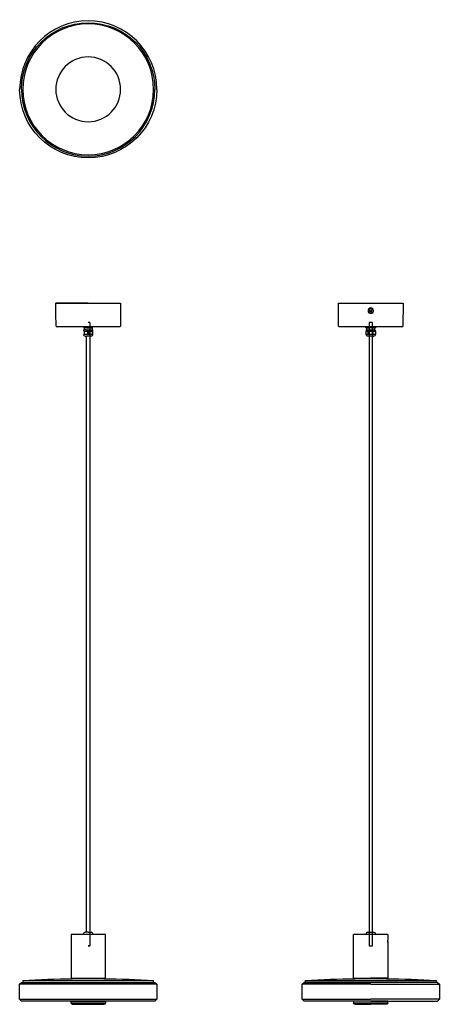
# Model space of a CAD drawing. Extents: x 1418 to 2092, y 0 to 1580.
import ezdxf

# ---------------------------------------------------------------- set-up
doc = ezdxf.new("R2010")
doc.units = 0
doc.header["$MEASUREMENT"] = 0
doc.layers.add('MAKE2D$VISIBILE$CURVE', color=7, linetype='CONTINUOUS')

msp = doc.modelspace()

# ---------------------------------------------------------------- linework, layer by layer
at = {"layer": 'MAKE2D$VISIBILE$CURVE', "color": 7}
for p, q in [((1476.4, 1117.4), (1476.3, 1124.9)), ((1528.3, 1124.9), (1476.3, 1124.9)), ((1476.3, 1124.9), (1528.3, 1124.9)), ((1528.3, 1124.9), (1580.3, 1124.9)), ((1580.3, 1124.9), (1580.3, 1117.4)), ((1930, 1088.1), (1929.7, 1124.9)), ((1929.7, 1124.9), (2033.7, 1124.9)), ((2033.7, 1124.9), (2033.3, 1088.1)), ((1476.7, 1088.1), (1476.5, 1108.4)), ((1580.2, 1108.4), (1580, 1088.1)), ((1981.2, 1111.4), (1981, 1111.8)), ((1982.3, 1111.4), (1981.2, 1111.4)), ((1981.6, 1116.7), (1981.6, 1116.7)), ((1981.7, 1109.1), (1981.7, 1109.2)), ((1982.5, 1112), (1982.3, 1111.4)), ((1530.8, 1093.9), (1528.3, 1093.9)), ((1530.8, 1093.9), (1530.8, 93.9)), ((1984.2, 1093.9), (1979.2, 1093.9)), ((1979.2, 1093.9), (1979.2, 93.9)), ((1984.2, 93.9), (1984.2, 1093.9)), ((1476.9, 1087.9), (1521.2, 1087.9)), ((1521.2, 1087.9), (1521.2, 1085.5)), ((1521.2, 1087.9), (1528.3, 1087.9)), ((1521.8, 1085.5), (1521.2, 1085.5)), ((1521.2, 1085.5), (1521.3, 1085.4)), ((1521.2, 1080.3), (1521.8, 1080.3)), ((1521.3, 1075), (1521.2, 1075)), ((1521.3, 1085.4), (1522.1, 1085.4)), ((1521.3, 1080.3), (1521.3, 1082.3)), ((1522.1, 1082.3), (1521.3, 1082.3)), ((1521.3, 1073.9), (1521.3, 1075)), ((1521.8, 1075), (1521.3, 1075)), ((1521.8, 1085.5), (1521.8, 1087.9)), ((1523.2, 1085.4), (1521.8, 1085.5)), ((1521.8, 1080.3), (1521.8, 1075)), ((1521.8, 1080.3), (1524.5, 1080.3)), ((1524.5, 1075), (1521.8, 1075)), ((1522.1, 1085.4), (1523.2, 1085.4)), ((1522.1, 1082.3), (1522.1, 1085.4)), ((1524.5, 1082.3), (1522.1, 1082.3)), ((1525.8, 1085.4), (1523.2, 1085.4)), ((1524.5, 1082.3), (1534.6, 1082.3)), ((1524.5, 1080.3), (1527.2, 1080.3)), ((1527.2, 1075), (1524.5, 1075)), ((1527.2, 1085.5), (1525.8, 1085.4)), ((1525.8, 1085.4), (1530.1, 1085.4)), ((1527.2, 1087.9), (1527.2, 1085.5)), ((1528.6, 1085.5), (1527.2, 1085.5)), ((1527.2, 1080.3), (1528.6, 1080.3)), ((1527.2, 1080.3), (1527.2, 1075)), ((1528.6, 1075), (1527.2, 1075)), ((1528.3, 1087.9), (1535.2, 1087.9)), ((1528.6, 1085.5), (1528.6, 1087.9)), ((1530.1, 1085.4), (1528.6, 1085.5)), ((1528.6, 1080.3), (1531.5, 1080.3)), ((1528.6, 1080.3), (1528.6, 1075)), ((1531.5, 1075), (1528.6, 1075)), ((1532.9, 1085.4), (1530.1, 1085.4)), ((1531.5, 1080.3), (1534.4, 1080.3)), ((1534.4, 1075), (1531.5, 1075)), ((1534.4, 1085.5), (1532.9, 1085.4)), ((1532.9, 1085.4), (1534.6, 1085.4)), ((1534.4, 1087.9), (1534.4, 1085.5)), ((1535.2, 1085.5), (1534.4, 1085.5)), ((1534.4, 1080.3), (1535.2, 1080.3)), ((1534.4, 1080.3), (1534.4, 1075)), ((1535.2, 1075), (1534.4, 1075)), ((1534.6, 1085.4), (1534.6, 1082.3)), ((1534.6, 1085.4), (1535.2, 1085.4)), ((1534.6, 1082.3), (1535.3, 1082.3)), ((1535.2, 1085.5), (1535.2, 1087.9)), ((1535.2, 1087.9), (1579.8, 1087.9)), ((1535.2, 1085.4), (1535.2, 1085.5)), ((1535.4, 1085.4), (1535.2, 1085.4)), ((1535.2, 1080.3), (1535.3, 1080.3)), ((1535.2, 1080.3), (1535.2, 1075)), ((1535.3, 1075), (1535.2, 1075)), ((1535.3, 1082.3), (1535.3, 1080.3)), ((1535.3, 1080.3), (1535.3, 1080.3)), ((1535.3, 1075), (1535.3, 1073.9)), ((1535.3, 1075), (1535.3, 1075)), ((1930.2, 1087.9), (1973.9, 1087.9)), ((1973.9, 1085.5), (1973.9, 1087.9)), ((1973.9, 1085.5), (1973.9, 1087.9)), ((1973.9, 1087.9), (1989.4, 1087.9)), ((1973.9, 1085.5), (1973.9, 1085.5)), ((1974.7, 1085.4), (1973.9, 1085.5)), ((1974.5, 1085.4), (1973.9, 1085.5)), ((1973.9, 1080.3), (1973.9, 1075)), ((1973.9, 1080.3), (1973.9, 1080.3)), ((1973.9, 1080.3), (1974.7, 1080.3)), ((1973.9, 1075), (1973.9, 1075)), ((1974.7, 1075), (1973.9, 1075)), ((1974.5, 1085.4), (1974.7, 1085.4)), ((1975.4, 1085.4), (1974.7, 1085.4)), ((1974.7, 1080.3), (1974.7, 1082.3)), ((1974.7, 1082.3), (1975.4, 1082.3)), ((1974.7, 1080.3), (1975.4, 1080.3)), ((1974.7, 1073.9), (1974.7, 1075)), ((1975.4, 1075), (1974.7, 1075)), ((1976.1, 1085.4), (1975.4, 1085.4)), ((1975.4, 1082.3), (1975.4, 1085.4)), ((1975.4, 1082.3), (1987.5, 1082.3)), ((1975.4, 1080.3), (1976.9, 1080.3)), ((1976.9, 1075), (1975.4, 1075)), ((1976.9, 1085.5), (1976.1, 1085.4)), ((1976.1, 1085.4), (1979.7, 1085.4)), ((1976.9, 1087.9), (1976.9, 1085.5)), ((1978, 1085.5), (1976.9, 1085.5)), ((1976.9, 1080.3), (1978, 1080.3)), ((1976.9, 1080.3), (1976.9, 1075)), ((1978, 1075), (1976.9, 1075)), ((1978, 1085.5), (1978, 1087.9)), ((1979.7, 1085.4), (1978, 1085.5)), ((1978, 1080.3), (1981.3, 1080.3)), ((1978, 1080.3), (1978, 1075)), ((1981.3, 1075), (1978, 1075)), ((1982.8, 1085.4), (1979.7, 1085.4)), ((1981.3, 1080.3), (1984.5, 1080.3)), ((1984.5, 1075), (1981.3, 1075)), ((1984.5, 1085.5), (1982.8, 1085.4)), ((1982.8, 1085.4), (1986.7, 1085.4)), ((1984.5, 1087.9), (1984.5, 1085.5)), ((1985.7, 1085.5), (1984.5, 1085.5)), ((1984.5, 1080.3), (1985.7, 1080.3)), ((1984.5, 1080.3), (1984.5, 1075)), ((1985.7, 1075), (1984.5, 1075)), ((1985.7, 1085.5), (1985.7, 1087.9)), ((1986.7, 1085.4), (1985.7, 1085.5)), ((1985.7, 1080.3), (1987.5, 1080.3)), ((1985.7, 1075), (1985.7, 1080.3)), ((1987.5, 1075), (1985.7, 1075)), ((1987.9, 1085.4), (1986.7, 1085.4)), ((1987.9, 1082.3), (1987.5, 1082.3)), ((1987.5, 1080.3), (1988.7, 1080.3)), ((1988.7, 1075), (1987.5, 1075)), ((1988.4, 1085.4), (1987.9, 1085.4)), ((1987.9, 1085.4), (1987.9, 1082.3)), ((1988.7, 1082.3), (1987.9, 1082.3)), ((1989.3, 1085.5), (1988.4, 1085.4)), ((1988.4, 1085.4), (1988.8, 1085.4)), ((1988.7, 1082.3), (1988.7, 1080.3)), ((1988.7, 1080.3), (1989.3, 1080.3)), ((1989.3, 1075), (1988.7, 1075)), ((1988.7, 1075), (1988.7, 1073.9)), ((1989.4, 1085.5), (1988.8, 1085.4)), ((1989.3, 1087.9), (1989.3, 1085.5)), ((1989.4, 1085.5), (1989.3, 1085.5)), ((1989.3, 1080.3), (1989.3, 1075)), ((1989.3, 1080.3), (1989.4, 1080.3)), ((1989.4, 1075), (1989.3, 1075)), ((1989.4, 1087.9), (2033.1, 1087.9)), ((1989.4, 1087.9), (1989.4, 1085.5)), ((1989.4, 1080.3), (1989.4, 1075)), ((1523.3, 1071.9), (1525.6, 1071.9)), ((1525.8, 1071.9), (1525.6, 1071.9)), ((1525.8, 115.9), (1525.8, 1071.9)), ((1530.8, 1071.9), (1525.8, 1071.9)), ((1533.3, 1071.9), (1530.8, 1071.9)), ((1979.2, 1071.9), (1976.7, 1071.9)), ((1984.2, 1071.9), (1979.2, 1071.9)), ((1985.8, 1071.9), (1984.2, 1071.9)), ((1985.8, 1071.9), (1986.7, 1071.9)), ((1500.8, 111.9), (1500.8, 41.9)), ((1525.8, 111.9), (1500.8, 111.9)), ((1520.6, 112.8), (1520.7, 112.8)), ((1520.7, 112.8), (1522.3, 112.8)), ((1521.3, 112.8), (1521.3, 113.9)), ((1522.3, 112.8), (1523.9, 112.8)), ((1525.8, 115.9), (1523.3, 115.9)), ((1523.9, 112.8), (1525.1, 112.8)), ((1525.1, 112.8), (1525.8, 112.8)), ((1528.3, 115.9), (1525.8, 115.9)), ((1525.8, 111.9), (1525.8, 112.8)), ((1525.8, 112.8), (1528.3, 112.8)), ((1530.8, 111.9), (1525.8, 111.9)), ((1528.3, 115.9), (1530.8, 115.9)), ((1528.3, 112.8), (1530.8, 112.8)), ((1530.8, 115.9), (1533.3, 115.9)), ((1530.8, 112.8), (1531.6, 112.8)), ((1555.8, 111.9), (1530.8, 111.9)), ((1531.6, 112.8), (1532.8, 112.8)), ((1532.8, 112.8), (1534.4, 112.8)), ((1534.4, 112.8), (1536, 112.8)), ((1535.3, 113.9), (1535.3, 112.8)), ((1536, 112.8), (1536.1, 112.8)), ((1555.8, 41.9), (1555.8, 111.9)), ((1954.2, 41.9), (1954.2, 111.9)), ((1979.2, 111.9), (1954.2, 111.9)), ((1974.7, 112.8), (1974.7, 113.9)), ((1974.7, 112.8), (1975.3, 112.8)), ((1975.3, 112.8), (1978.2, 112.8)), ((1976.7, 115.9), (1979.2, 115.9)), ((1978.2, 112.8), (1979.2, 112.8)), ((1979.2, 115.9), (1984.2, 115.9)), ((1979.2, 112.8), (1981, 112.8)), ((1981.7, 111.9), (1979.2, 111.9)), ((1981, 112.8), (1982.3, 112.8)), ((1981, 111.9), (1981, 112.8)), ((1984.2, 111.9), (1981.7, 111.9)), ((1982.3, 112.8), (1984.2, 112.8)), ((1982.3, 111.9), (1982.3, 112.8)), ((1984.2, 115.9), (1986.7, 115.9)), ((1984.2, 112.8), (1985.2, 112.8)), ((2009.2, 111.9), (1984.2, 111.9)), ((1985.2, 112.8), (1988, 112.8)), ((1988, 112.8), (1988.7, 112.8)), ((1988.7, 113.9), (1988.7, 112.8)), ((2009.2, 111.9), (2009.2, 102.9)), ((2009.1, 101.4), (2009.2, 102.9)), ((2009.1, 100.8), (2009.1, 101.4)), ((2009.1, 101.4), (2009.1, 100.8)), ((2009.1, 100.3), (2009.1, 100.8)), ((2009.1, 100.8), (2009.2, 99.9)), ((2009.2, 102.9), (2009.2, 102.8)), ((2009.2, 99.9), (2009.2, 100)), ((2009.2, 99.9), (2009.2, 41.9)), ((1528.3, 93.9), (1530.8, 93.9)), ((1530.8, 93.9), (1528.3, 93.9)), ((1979.2, 93.9), (1984.2, 93.9)), ((1418.3, 32.2), (1421.3, 35.2)), ((1418.3, 8.2), (1418.3, 32.2)), ((1638.3, 32.2), (1418.3, 32.2)), ((1421.3, 35.2), (1423.5, 35.2)), ((1423.3, 38.2), (1423.5, 35.2)), ((1423.3, 38.2), (1633.3, 38.2)), ((1423.5, 35.2), (1633.1, 35.2)), ((1500.8, 41.9), (1555.8, 41.9)), ((1528.3, 40.9), (1503.3, 40.9)), ((1553.3, 40.9), (1528.3, 40.9)), ((1633.1, 35.2), (1633.3, 38.2)), ((1633.1, 35.2), (1635.3, 35.2)), ((1635.3, 35.2), (1638.3, 32.2)), ((1638.3, 32.2), (1638.3, 8.2)), ((1871.7, 32.2), (1874.7, 35.2)), ((1981.7, 32.2), (1871.7, 32.2)), ((1871.7, 8.2), (1871.7, 32.2)), ((1874.7, 35.2), (1876.9, 35.2)), ((1876.9, 35.2), (1874.7, 35.2)), ((1876.9, 35.2), (1876.7, 38.2)), ((1876.7, 38.2), (1981.7, 38.2)), ((1981.7, 35.2), (1876.9, 35.2)), ((1876.9, 35.2), (1981.7, 35.2)), ((1954.2, 41.9), (1981.7, 41.9)), ((1981.7, 40.9), (1956.7, 40.9)), ((2009.2, 41.9), (1981.7, 41.9)), ((2006.7, 40.9), (1981.7, 40.9)), ((1981.7, 38.2), (2086.7, 38.2)), ((2086.5, 35.2), (1981.7, 35.2)), ((1981.7, 32.2), (2091.7, 32.2)), ((2086.7, 38.2), (2086.5, 35.2)), ((2088.7, 35.2), (2086.5, 35.2)), ((2088.7, 35.2), (2091.7, 32.2)), ((2091.7, 32.2), (2091.7, 8.2)), ((1421.3, 5.2), (1418.3, 8.2)), ((1418.3, 8.2), (1638.3, 8.2)), ((1635.3, 5.2), (1421.3, 5.2)), ((1528.3, 5), (1500.8, 5)), ((1500.8, 5), (1528.3, 5)), ((1500.8, 1.7), (1500.8, 5)), ((1528.3, 1.7), (1500.8, 1.7)), ((1502.5, 0), (1554.1, 0)), ((1528.3, 5), (1555.8, 5)), ((1555.8, 5), (1528.3, 5)), ((1555.8, 1.7), (1528.3, 1.7)), ((1555.8, 5), (1555.8, 1.7)), ((1638.3, 8.2), (1635.3, 5.2)), ((1874.7, 5.2), (1871.7, 8.2)), ((1871.7, 8.2), (1981.7, 8.2)), ((1981.7, 5.2), (1874.7, 5.2)), ((2009.2, 5), (1954.2, 5)), ((1954.2, 5), (1954.2, 1.7)), ((1981.7, 1.7), (1954.2, 1.7)), ((1955.9, 0), (1981.7, 0)), ((2091.7, 8.2), (1981.7, 8.2)), ((1981.7, 5.2), (2088.7, 5.2)), ((2009.2, 1.7), (1981.7, 1.7)), ((2007.5, 0), (1981.7, 0)), ((2009.2, 1.7), (2009.2, 5)), ((2091.7, 8.2), (2088.7, 5.2))]:
    msp.add_line(p, q, dxfattribs=at)
for centre, radius, start, end in [((1528.3, 1468.2), 110, 0, 180), ((1528.3, 1468.2), 105, 0, 180), ((1528.3, 1468.2), 52, 90, 270), ((1528.3, 1468.2), 52, 270, 90), ((1528.3, 1468.2), 107, 180, 0), ((1528.3, 1468.2), 105, 180, 360), ((1420.3, 1112.4), 56.3, 355.935, 5.065), ((1636.3, 1112.4), 56.3, 174.935, 184.065), ((1981.8, 1112.9), 4.48, 92.3276, 267.6724), ((1981.7, 1112.9), 3.76, 90.4205, 270.4248), ((1981.5, 1112.9), 4.48, 272.3277, 87.6723), ((1476.9, 1088.1), 0.2, 180.5, 270), ((1930.2, 1088.1), 0.2, 180.5, 270), ((1976.7, 113.9), 2, 90, 180), ((1554.1, 1.7), 1.7, 270, 0)]:
    msp.add_arc(centre, radius, start, end, dxfattribs=at)
at = {"layer": 'MAKE2D$VISIBILE$CURVE', "color": 7, "extrusion": (0, 0, -1)}
for centre, radius, start, end in [((-1528.3, 1468.2), 107, 360, 180), ((-1528.3, 1468.2), 110, 180, 0), ((-1981.7, 1112.9), 1.25, 299.1308, 228.8574), ((-1981.7, 1112.9), 3.76, 89.5763, 179.9989), ((-1981.7, 1112.9), 3.76, 89.5763, 179.9989), ((-1981.7, 1112.9), 3.76, 180.0961, 269.5785), ((-1981.7, 1112.9), 3.76, 180.0011, 269.5785), ((-1579.8, 1088.1), 0.2, 180.5, 270), ((-2033.1, 1088.1), 0.2, 180.5, 270), ((-1523.3, 1073.9), 2, 270, 0), ((-1533.3, 1073.9), 2, 180, 270), ((-1976.7, 1073.9), 2, 270, 0), ((-1986.7, 1073.9), 2, 180, 270), ((-1523.3, 113.9), 2, 0, 90), ((-1533.3, 113.9), 2, 90, 180), ((-1986.7, 113.9), 2, 90, 180), ((-1503.3, -1142.7), 1183.6, 86.1243, 90), ((-1553.3, -1142.7), 1183.6, 90, 93.8757), ((-1956.7, -1142.7), 1183.6, 86.1243, 90), ((-2006.7, -1142.7), 1183.6, 90, 93.8757), ((-1502.5, 1.7), 1.7, 270, 0), ((-1955.9, 1.7), 1.7, 270, 0), ((-2007.5, 1.7), 1.7, 180, 270)]:
    msp.add_arc(centre, radius, start, end, dxfattribs=at)

doc.saveas('drawing.dxf')
